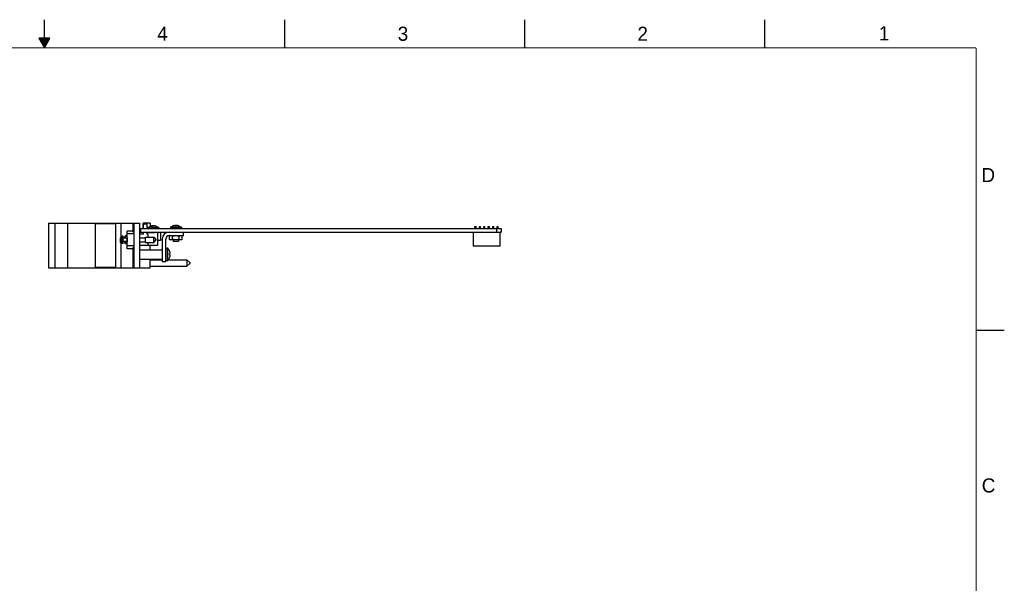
# Model space of a CAD drawing. Header units: inches. Extents: x 0 to 34, y 0 to 22.
# Tile 12 of 12: x 16.6 to 34, y 12 to 22. Entities that reach past the tile are written whole.
import ezdxf

# ---------------------------------------------------------------- set-up
doc = ezdxf.new("R2010")
doc.units = ezdxf.units.IN
doc.header["$LTSCALE"] = 1.87
doc.header["$MEASUREMENT"] = 0
doc.layers.get('0').update_dxf_attribs({"linetype": 'CONTINUOUS'})
doc.styles.add('TEXTSTYLE_2', font='txt')

msp = doc.modelspace()

# ---------------------------------------------------------------- linework, layer by layer
at = {"color": 2, "linetype": 'CONTINUOUS'}
for p, q in [((17, 21.5), (17, 22)), ((21.25, 22), (21.25, 21.5)), ((25.5, 22), (25.5, 21.5)), ((29.75, 22), (29.75, 21.5)), ((16.902, 21.67), (17, 21.5)), ((17.098, 21.67), (16.902, 21.67)), ((16.908, 21.66), (17.092, 21.66)), ((16.913, 21.65), (17.087, 21.65)), ((16.919, 21.64), (17.081, 21.64)), ((16.925, 21.63), (17.075, 21.63)), ((17, 21.5), (17.098, 21.67)), ((16.931, 21.62), (17.069, 21.62)), ((16.937, 21.61), (17.064, 21.61)), ((16.942, 21.6), (17.058, 21.6)), ((16.948, 21.59), (17.052, 21.59)), ((16.954, 21.58), (17.046, 21.58)), ((16.96, 21.57), (17.04, 21.57)), ((16.965, 21.56), (17.035, 21.56)), ((16.971, 21.55), (17.029, 21.55)), ((16.977, 21.54), (17.023, 21.54)), ((16.983, 21.53), (17.017, 21.53)), ((16.988, 21.52), (17.012, 21.52)), ((16.994, 21.51), (17.006, 21.51)), ((33.5, 16.5), (34, 16.5))]:
    msp.add_line(p, q, dxfattribs=at)
at = {"color": 7, "linetype": 'CONTINUOUS'}
for p, q in [((17.072, 18.395), (17.072, 17.607)), ((17.072, 18.395), (18.687, 18.395)), ((17.192, 17.607), (17.192, 18.395)), ((17.416, 17.607), (17.416, 18.395)), ((17.901, 18.395), (17.901, 18.384)), ((17.901, 18.384), (17.901, 17.618)), ((18.257, 18.384), (17.901, 18.384)), ((17.902, 18.395), (17.902, 18.384)), ((18.257, 18.395), (18.257, 17.607)), ((18.352, 18.395), (18.352, 18.143)), ((18.572, 18.239), (18.572, 18.385)), ((18.587, 18.385), (18.572, 18.385)), ((18.587, 18.365), (18.572, 18.365)), ((18.582, 18.395), (18.582, 18.385)), ((18.587, 17.607), (18.587, 18.395)), ((18.687, 17.607), (18.687, 18.395)), ((18.751, 18.302), (18.751, 18.395)), ((18.873, 18.395), (18.751, 18.395)), ((18.756, 18.302), (18.756, 18.386)), ((18.756, 18.386), (18.817, 18.386)), ((18.785, 18.386), (18.785, 18.395)), ((18.817, 18.302), (18.817, 18.386)), ((18.831, 18.322), (18.831, 18.302)), ((18.862, 18.322), (18.831, 18.322)), ((18.862, 18.302), (18.862, 18.33)), ((18.862, 18.33), (18.91, 18.33)), ((18.873, 18.395), (18.873, 18.338)), ((18.881, 18.342), (18.881, 18.342)), ((18.91, 18.302), (18.91, 18.33)), ((19.026, 18.322), (18.91, 18.322)), ((18.922, 18.342), (18.922, 18.352)), ((18.934, 18.352), (18.934, 18.342)), ((18.955, 18.302), (18.955, 18.319)), ((18.955, 18.319), (18.994, 18.319)), ((18.975, 18.342), (18.975, 18.342)), ((18.994, 18.302), (18.994, 18.319)), ((19.026, 18.322), (19.026, 18.302)), ((19.231, 18.327), (19.231, 18.307)), ((19.426, 18.327), (19.231, 18.327)), ((19.281, 18.347), (19.281, 18.347)), ((19.322, 18.347), (19.322, 18.357)), ((19.334, 18.357), (19.334, 18.347)), ((19.375, 18.347), (19.375, 18.347)), ((19.426, 18.327), (19.426, 18.307)), ((24.625, 18.34), (24.644, 18.34)), ((24.625, 18.302), (24.625, 18.34)), ((24.644, 18.302), (24.644, 18.34)), ((24.704, 18.34), (24.723, 18.34)), ((24.704, 18.302), (24.704, 18.34)), ((24.723, 18.302), (24.723, 18.34)), ((24.783, 18.34), (24.801, 18.34)), ((24.783, 18.302), (24.783, 18.34)), ((24.801, 18.302), (24.801, 18.34)), ((24.861, 18.34), (24.88, 18.34)), ((24.861, 18.302), (24.861, 18.34)), ((24.88, 18.302), (24.88, 18.34)), ((24.94, 18.34), (24.959, 18.34)), ((24.94, 18.302), (24.94, 18.34)), ((24.959, 18.302), (24.959, 18.34)), ((25.019, 18.34), (25.037, 18.34)), ((25.019, 18.302), (25.019, 18.34)), ((25.037, 18.302), (25.037, 18.34)), ((18.365, 18.156), (18.344, 18.134)), ((18.344, 18.134), (18.365, 18.156)), ((18.374, 18.166), (18.365, 18.157)), ((18.365, 18.156), (18.365, 18.157)), ((18.373, 18.102), (18.374, 18.166)), ((18.395, 18.166), (18.374, 18.166)), ((18.395, 18.039), (18.395, 18.166)), ((18.427, 18.13), (18.427, 18.163)), ((18.435, 18.13), (18.435, 18.171)), ((18.467, 18.171), (18.435, 18.171)), ((18.467, 18.16), (18.435, 18.16)), ((18.467, 17.943), (18.467, 18.258)), ((18.572, 18.258), (18.467, 18.258)), ((18.587, 18.205), (18.467, 18.205)), ((18.587, 18.239), (18.572, 18.239)), ((18.687, 18.295), (18.707, 18.295)), ((18.687, 18.24), (25.087, 18.24)), ((18.756, 18.201), (18.687, 18.201)), ((18.687, 18.136), (18.791, 18.136)), ((18.707, 18.24), (18.707, 18.302)), ((18.707, 18.302), (25.087, 18.302)), ((18.756, 18.201), (18.756, 18.24)), ((18.791, 18.052), (18.791, 18.15)), ((18.791, 18.15), (18.939, 18.15)), ((18.817, 18.201), (18.817, 18.24)), ((18.829, 18.201), (18.817, 18.201)), ((18.829, 18.201), (18.829, 18.15)), ((18.833, 18.24), (18.833, 18.23)), ((18.833, 18.23), (18.961, 18.23)), ((18.869, 18.24), (18.869, 18.23)), ((18.925, 18.24), (18.925, 18.23)), ((18.939, 18.052), (18.939, 18.15)), ((18.939, 18.15), (18.98, 18.101)), ((18.961, 18.24), (18.961, 18.23)), ((19.004, 18.24), (19.004, 18.004)), ((19.057, 18.24), (19.057, 18.087)), ((19.211, 18.178), (19.462, 18.178)), ((19.214, 18.169), (19.23, 18.178)), ((19.214, 18.108), (19.214, 18.169)), ((19.426, 18.307), (19.231, 18.307)), ((19.271, 18.108), (19.271, 18.169)), ((19.279, 18.307), (19.279, 18.302)), ((19.377, 18.307), (19.377, 18.302)), ((19.385, 18.108), (19.385, 18.169)), ((19.442, 18.169), (19.426, 18.178)), ((19.442, 18.108), (19.442, 18.169)), ((19.462, 18.178), (19.462, 18.24)), ((24.595, 18.24), (24.595, 17.99)), ((25.008, 18.302), (25.008, 18.24)), ((25.067, 18.24), (25.067, 17.99)), ((25.087, 18.288), (25.083, 18.302)), ((25.083, 18.24), (25.087, 18.253)), ((25.087, 18.302), (25.087, 18.24)), ((18.344, 18.134), (18.344, 18.067)), ((18.344, 18.067), (18.365, 18.046)), ((18.365, 18.046), (18.344, 18.067)), ((18.352, 18.059), (18.352, 17.607)), ((18.365, 18.045), (18.365, 18.046)), ((18.365, 18.045), (18.371, 18.039)), ((18.371, 18.039), (18.373, 18.102)), ((18.395, 18.039), (18.371, 18.039)), ((18.466, 18.13), (18.395, 18.13)), ((18.466, 18.075), (18.395, 18.075)), ((18.427, 18.041), (18.427, 18.075)), ((18.435, 18.033), (18.435, 18.075)), ((18.467, 18.061), (18.435, 18.061)), ((18.467, 18.033), (18.435, 18.033)), ((18.587, 17.997), (18.467, 17.997)), ((18.572, 17.617), (18.572, 17.963)), ((18.587, 17.963), (18.572, 17.963)), ((18.687, 18.066), (18.791, 18.066)), ((19.004, 18.004), (18.687, 18.004)), ((18.791, 18.052), (18.939, 18.052)), ((18.829, 18.052), (18.829, 18.004)), ((18.873, 17.927), (18.873, 18.004)), ((18.939, 18.052), (18.98, 18.101)), ((19.004, 18.082), (19.008, 18.087)), ((19.057, 18.087), (19.004, 18.087)), ((19.087, 18.116), (19.087, 17.72)), ((19.149, 17.72), (19.149, 18.116)), ((19.214, 18.108), (19.23, 18.099)), ((19.426, 18.099), (19.23, 18.099)), ((19.279, 18.099), (19.279, 18.071)), ((19.377, 18.071), (19.279, 18.071)), ((19.377, 18.099), (19.377, 18.071)), ((19.442, 18.108), (19.426, 18.099)), ((25.067, 17.99), (24.595, 17.99)), ((18.572, 17.943), (18.467, 17.943)), ((18.687, 17.927), (19.087, 17.927)), ((19.149, 17.954), (19.177, 17.954)), ((19.177, 17.735), (19.177, 17.954)), ((19.184, 17.738), (19.184, 17.952)), ((19.216, 17.906), (19.216, 17.906)), ((19.216, 17.854), (19.223, 17.854)), ((19.216, 17.854), (19.216, 17.854)), ((19.223, 17.835), (19.216, 17.835)), ((19.216, 17.835), (19.216, 17.835)), ((17.901, 17.618), (17.901, 17.607)), ((17.901, 17.618), (18.257, 17.618)), ((17.902, 17.618), (17.902, 17.607)), ((18.587, 17.637), (18.572, 17.637)), ((18.587, 17.617), (18.572, 17.617)), ((18.582, 17.617), (18.582, 17.607)), ((18.687, 17.762), (19.087, 17.762)), ((18.873, 17.607), (18.873, 17.762)), ((18.873, 17.749), (19.087, 17.749)), ((18.873, 17.634), (19.523, 17.634)), ((19.087, 17.72), (19.149, 17.72)), ((19.149, 17.735), (19.177, 17.735)), ((19.194, 17.749), (19.523, 17.749)), ((19.216, 17.784), (19.216, 17.784)), ((19.523, 17.749), (19.523, 17.634)), ((19.523, 17.749), (19.573, 17.699)), ((19.523, 17.634), (19.573, 17.684)), ((19.573, 17.699), (19.573, 17.684)), ((17.072, 17.607), (18.873, 17.607))]:
    msp.add_line(p, q, dxfattribs=at)
at = {"color": 7, "linetype": 'CONTINUOUS', "const_width": 0.02}
for points in [[(33.5, 21.5), (0.5, 21.5)], [(33.5, 0.5), (33.5, 21.5)]]:
    msp.add_lwpolyline(points, dxfattribs=at)
at = {"color": 7, "linetype": 'CONTINUOUS'}
for centre, radius, start, end in [((18.928, 18.237), 0.115, 114.2839, 132.599), ((18.928, 18.237), 0.115, 92.9506, 114.3181), ((18.928, 18.237), 0.105, 86.767, 93.233), ((18.928, 18.237), 0.115, 65.6819, 87.0494), ((18.928, 18.237), 0.115, 47.401, 65.7161), ((19.328, 18.242), 0.115, 114.2839, 132.599), ((19.328, 18.242), 0.115, 92.9506, 114.3181), ((19.328, 18.242), 0.105, 86.767, 93.233), ((19.328, 18.242), 0.115, 65.6819, 87.0494), ((19.328, 18.242), 0.115, 47.401, 65.7161), ((18.435, 18.163), 0.00787, 90, 179.9999), ((18.777, 18.101), 0.313, 172.9404, 187.0559), ((19.211, 18.116), 0.124, 90, 180), ((19.211, 18.116), 0.062, 90, 180), ((18.435, 18.041), 0.00787, 180.0001, 270), ((19.177, 17.944), 0.01, 45.7702, 90), ((19.08, 17.845), 0.149, 24.201, 45.7702), ((19.079, 17.845), 0.149, 23.8006, 24.051), ((19.08, 17.845), 0.149, 16.4226, 23.9292), ((19.046, 17.845), 0.17, 356.8012, 3.1988), ((19.08, 17.845), 0.149, 336.0708, 343.5774), ((19.116, 17.859), 0.111, 3.5672, 14.3956), ((19.116, 17.83), 0.111, 345.6044, 356.4328), ((19.177, 17.745), 0.01, 270, 314.2298), ((19.08, 17.845), 0.149, 314.2298, 335.799), ((19.079, 17.845), 0.149, 335.949, 336.1994)]:
    msp.add_arc(centre, radius, start, end, dxfattribs=at)
for points, knots in [([(18.427, 18.156), (18.427, 18.156), (18.427, 18.157), (18.427, 18.157), (18.428, 18.157), (18.428, 18.158), (18.428, 18.158), (18.429, 18.158), (18.429, 18.158), (18.43, 18.159), (18.43, 18.159), (18.431, 18.159), (18.432, 18.159), (18.434, 18.16), (18.435, 18.16), (18.435, 18.16)], [0, 0, 0, 0, 0.035851, 0.07323, 0.113434, 0.15742, 0.205793, 0.258863, 0.316707, 0.37922, 0.44616, 0.517173, 0.669547, 0.832138, 1, 1, 1, 1]), ([(19.214, 18.169), (19.216, 18.17), (19.218, 18.171), (19.221, 18.173), (19.225, 18.174), (19.228, 18.175), (19.23, 18.176), (19.232, 18.177), (19.234, 18.177), (19.236, 18.177), (19.237, 18.178), (19.238, 18.178), (19.239, 18.178), (19.24, 18.178), (19.241, 18.178), (19.242, 18.178), (19.243, 18.178)], [0, 0, 0, 0, 0.131867, 0.261547, 0.389019, 0.51435, 0.576273, 0.637741, 0.698795, 0.759492, 0.819889, 0.849995, 0.880054, 0.910075, 0.94007, 1, 1, 1, 1]), ([(19.243, 18.178), (19.243, 18.178), (19.244, 18.178), (19.246, 18.178), (19.246, 18.178), (19.247, 18.178), (19.249, 18.178), (19.25, 18.177), (19.252, 18.177), (19.254, 18.177), (19.255, 18.176), (19.258, 18.175), (19.261, 18.174), (19.264, 18.173), (19.268, 18.171), (19.27, 18.17), (19.271, 18.169)], [0, 0, 0, 0, 0.05993, 0.089925, 0.119947, 0.150005, 0.180111, 0.240508, 0.301205, 0.362259, 0.423727, 0.485651, 0.610981, 0.738453, 0.868133, 1, 1, 1, 1]), ([(19.271, 18.169), (19.276, 18.17), (19.283, 18.172), (19.292, 18.174), (19.298, 18.175), (19.303, 18.176), (19.306, 18.177), (19.31, 18.177), (19.314, 18.177), (19.317, 18.178), (19.319, 18.178), (19.321, 18.178), (19.323, 18.178), (19.325, 18.178), (19.327, 18.178), (19.328, 18.178)], [0, 0, 0, 0, 0.249979, 0.374979, 0.499979, 0.562481, 0.624984, 0.687486, 0.749989, 0.812491, 0.843742, 0.874994, 0.906246, 0.937498, 1, 1, 1, 1]), ([(19.328, 18.178), (19.329, 18.178), (19.331, 18.178), (19.333, 18.178), (19.335, 18.178), (19.337, 18.178), (19.339, 18.178), (19.342, 18.177), (19.346, 18.177), (19.35, 18.177), (19.353, 18.176), (19.358, 18.175), (19.364, 18.174), (19.373, 18.172), (19.38, 18.17), (19.385, 18.169)], [0, 0, 0, 0, 0.062502, 0.093754, 0.125006, 0.156258, 0.187509, 0.250011, 0.312514, 0.375016, 0.437519, 0.500021, 0.625021, 0.750021, 1, 1, 1, 1]), ([(19.385, 18.169), (19.386, 18.17), (19.388, 18.171), (19.392, 18.173), (19.395, 18.174), (19.398, 18.175), (19.401, 18.176), (19.403, 18.177), (19.404, 18.177), (19.406, 18.177), (19.408, 18.178), (19.409, 18.178), (19.41, 18.178), (19.411, 18.178), (19.412, 18.178), (19.413, 18.178), (19.413, 18.178)], [0, 0, 0, 0, 0.131867, 0.261547, 0.389019, 0.51435, 0.576273, 0.637741, 0.698796, 0.759492, 0.819889, 0.849996, 0.880054, 0.910075, 0.94007, 1, 1, 1, 1]), ([(19.413, 18.178), (19.414, 18.178), (19.415, 18.178), (19.416, 18.178), (19.417, 18.178), (19.418, 18.178), (19.419, 18.178), (19.421, 18.177), (19.422, 18.177), (19.424, 18.177), (19.426, 18.176), (19.428, 18.175), (19.431, 18.174), (19.435, 18.173), (19.438, 18.171), (19.441, 18.17), (19.442, 18.169)], [0, 0, 0, 0, 0.05993, 0.089925, 0.119946, 0.150005, 0.180111, 0.240508, 0.301205, 0.362259, 0.423727, 0.485651, 0.610981, 0.738453, 0.868133, 1, 1, 1, 1]), ([(18.427, 18.058), (18.427, 18.058), (18.427, 18.058), (18.427, 18.059), (18.428, 18.059), (18.428, 18.059), (18.428, 18.06), (18.429, 18.06), (18.429, 18.06), (18.43, 18.06), (18.43, 18.061), (18.431, 18.061), (18.432, 18.061), (18.434, 18.061), (18.435, 18.061), (18.435, 18.061)], [0, 0, 0, 0, 0.035851, 0.07323, 0.113434, 0.15742, 0.205793, 0.258864, 0.316707, 0.37922, 0.44616, 0.517174, 0.669547, 0.832138, 1, 1, 1, 1]), ([(19.243, 18.099), (19.242, 18.099), (19.241, 18.099), (19.24, 18.099), (19.239, 18.099), (19.238, 18.099), (19.237, 18.1), (19.236, 18.1), (19.234, 18.1), (19.232, 18.101), (19.23, 18.101), (19.228, 18.102), (19.225, 18.103), (19.221, 18.104), (19.218, 18.106), (19.216, 18.107), (19.214, 18.108)], [0, 0, 0, 0, 0.05993, 0.089925, 0.119947, 0.150005, 0.180111, 0.240508, 0.301205, 0.362259, 0.423727, 0.485651, 0.610981, 0.738453, 0.868133, 1, 1, 1, 1]), ([(19.271, 18.108), (19.27, 18.107), (19.268, 18.106), (19.264, 18.104), (19.261, 18.103), (19.258, 18.102), (19.255, 18.101), (19.254, 18.101), (19.252, 18.1), (19.25, 18.1), (19.249, 18.1), (19.247, 18.099), (19.246, 18.099), (19.246, 18.099), (19.244, 18.099), (19.243, 18.099), (19.243, 18.099)], [0, 0, 0, 0, 0.131867, 0.261547, 0.389019, 0.51435, 0.576273, 0.637741, 0.698795, 0.759492, 0.819889, 0.849995, 0.880054, 0.910075, 0.94007, 1, 1, 1, 1]), ([(19.328, 18.099), (19.327, 18.099), (19.325, 18.099), (19.323, 18.099), (19.321, 18.099), (19.319, 18.099), (19.317, 18.1), (19.314, 18.1), (19.31, 18.1), (19.306, 18.101), (19.303, 18.101), (19.298, 18.102), (19.292, 18.103), (19.283, 18.105), (19.276, 18.107), (19.271, 18.108)], [0, 0, 0, 0, 0.062502, 0.093754, 0.125006, 0.156258, 0.187509, 0.250011, 0.312514, 0.375016, 0.437519, 0.500021, 0.625021, 0.750021, 1, 1, 1, 1]), ([(19.385, 18.108), (19.38, 18.107), (19.373, 18.105), (19.364, 18.103), (19.358, 18.102), (19.353, 18.101), (19.35, 18.101), (19.346, 18.1), (19.342, 18.1), (19.339, 18.1), (19.337, 18.099), (19.335, 18.099), (19.333, 18.099), (19.331, 18.099), (19.329, 18.099), (19.328, 18.099)], [0, 0, 0, 0, 0.249979, 0.374979, 0.499979, 0.562481, 0.624984, 0.687486, 0.749989, 0.812491, 0.843742, 0.874994, 0.906246, 0.937498, 1, 1, 1, 1]), ([(19.413, 18.099), (19.413, 18.099), (19.412, 18.099), (19.411, 18.099), (19.41, 18.099), (19.409, 18.099), (19.408, 18.1), (19.406, 18.1), (19.404, 18.1), (19.403, 18.101), (19.401, 18.101), (19.398, 18.102), (19.395, 18.103), (19.392, 18.104), (19.388, 18.106), (19.386, 18.107), (19.385, 18.108)], [0, 0, 0, 0, 0.05993, 0.089925, 0.119947, 0.150005, 0.180111, 0.240508, 0.301205, 0.362259, 0.423727, 0.485651, 0.610981, 0.738453, 0.868133, 1, 1, 1, 1]), ([(19.442, 18.108), (19.441, 18.107), (19.438, 18.106), (19.435, 18.104), (19.431, 18.103), (19.428, 18.102), (19.426, 18.101), (19.424, 18.101), (19.422, 18.1), (19.421, 18.1), (19.419, 18.1), (19.418, 18.099), (19.417, 18.099), (19.416, 18.099), (19.415, 18.099), (19.414, 18.099), (19.413, 18.099)], [0, 0, 0, 0, 0.131867, 0.261547, 0.389019, 0.51435, 0.576273, 0.637741, 0.698795, 0.759492, 0.819889, 0.849995, 0.880054, 0.910075, 0.94007, 1, 1, 1, 1]), ([(19.223, 17.854), (19.223, 17.855), (19.224, 17.857), (19.225, 17.86), (19.226, 17.863), (19.226, 17.865), (19.226, 17.866)], [0, 0, 0, 0, 0.256386, 0.507799, 0.755293, 1, 1, 1, 1]), ([(19.226, 17.823), (19.226, 17.824), (19.226, 17.826), (19.225, 17.829), (19.224, 17.832), (19.223, 17.834), (19.223, 17.835)], [0, 0, 0, 0, 0.244707, 0.492202, 0.743615, 1, 1, 1, 1])]:
    msp.add_open_spline(points, degree=3, knots=knots, dxfattribs=at)

# ---------------------------------------------------------------- texts
at = {"color": 2, "linetype": 'CONTINUOUS', "char_height": 0.25, "width": 0.25, "attachment_point": 1, "line_spacing_factor": 0.9, "style": 'TEXTSTYLE_2'}
for s, insert in [('4', (18.998, 21.878)), ('3', (23.257, 21.876)), ('2', (27.503, 21.876)), ('1', (31.778, 21.883)), ('D', (33.595, 19.374)), ('C', (33.6, 13.877))]:
    msp.add_mtext(s, dxfattribs=dict(at, insert=insert))

doc.saveas('drawing.dxf')
